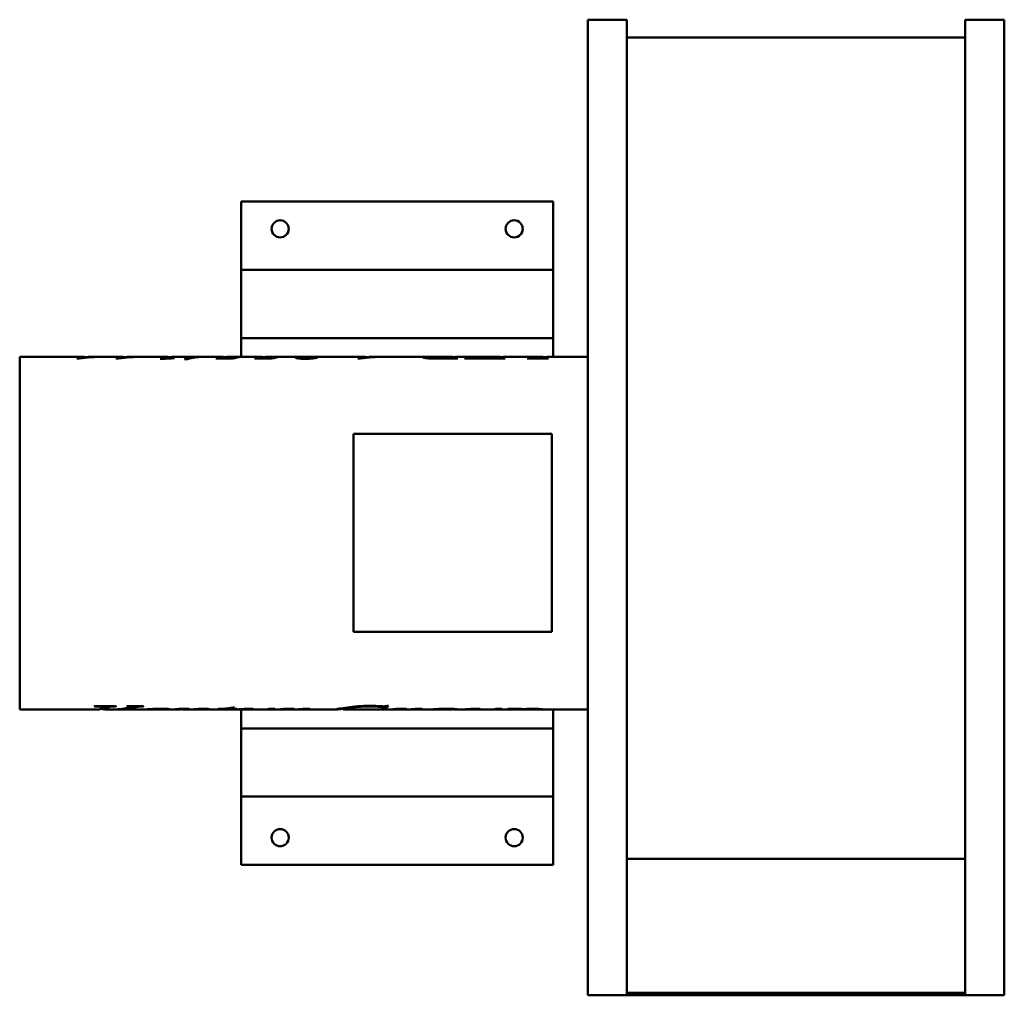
# Model space of a CAD drawing. Header units: millimetres. Extents: x 314 to 946, y 133 to 758.
import ezdxf

# ---------------------------------------------------------------- set-up
doc = ezdxf.new("R2010")
doc.units = ezdxf.units.MM
doc.header["$LTSCALE"] = 3
doc.layers.add('Widoczne (ISO)', color=7, linetype='Continuous', lineweight=50)

msp = doc.modelspace()

# ---------------------------------------------------------------- linework, layer by layer
at = {"layer": 'Widoczne (ISO)'}
for p, q in [((678.52, 758), (678.52, 133)), ((703.52, 758), (678.52, 758)), ((703.52, 758), (703.52, 133)), ((920.52, 133), (920.52, 758)), ((920.52, 758), (945.52, 758)), ((945.52, 758), (945.52, 133)), ((703.52, 746.5), (920.52, 746.5)), ((456.42, 641.5), (656.42, 641.5)), ((456.42, 641.5), (456.42, 597.73)), ((656.42, 641.5), (656.42, 597.73)), ((656.42, 597.73), (456.42, 597.73)), ((456.42, 554), (456.42, 597.73)), ((656.42, 597.73), (656.42, 554)), ((456.42, 554), (656.42, 554)), ((456.42, 542), (456.42, 554)), ((656.42, 554), (656.42, 542)), ((314.48, 542), (314.48, 316)), ((314.48, 542), (355.71, 542)), ((352.89, 540.86), (351.06, 540.86)), ((356.45, 541.34), (356.45, 541.58)), ((357.34, 541.8), (357.34, 541.86)), ((359.27, 542), (365.46, 542)), ((367.86, 542), (380.64, 542)), ((377.83, 540.86), (375.99, 540.86)), ((381.39, 541.34), (381.39, 541.58)), ((382.28, 541.8), (382.28, 541.86)), ((384.21, 542), (390.4, 542)), ((392.8, 542), (409.22, 542)), ((405.57, 540.76), (404.41, 540.76)), ((409.22, 541), (409.78, 541)), ((409.78, 540.93), (409.78, 541.36)), ((413, 542), (429.32, 542)), ((413.47, 541.07), (413.47, 541.19)), ((422.1, 540.62), (420.05, 540.62)), ((431.41, 542), (443.66, 542)), ((451.13, 540.86), (440.11, 540.86)), ((441.24, 541.36), (451.19, 541.36)), ((441.24, 540.86), (441.24, 541.36)), ((446.95, 541.86), (446.95, 541.88)), ((448.19, 542), (468.6, 542)), ((451.19, 540.88), (451.19, 541.36)), ((452.99, 541.38), (452.99, 541.72)), ((476.07, 540.86), (465.05, 540.86)), ((466.18, 541.36), (476.13, 541.36)), ((466.18, 540.86), (466.18, 541.36)), ((471.89, 541.86), (471.89, 541.88)), ((473.13, 542), (495.05, 542)), ((476.13, 540.88), (476.13, 541.36)), ((477.93, 541.38), (477.93, 541.72)), ((495.38, 540.81), (495.38, 541.58)), ((498.67, 541.91), (498.67, 541.97)), ((502.05, 542), (535.8, 542)), ((504.41, 541.29), (504.41, 541.49)), ((506.27, 541.99), (506.27, 541.99)), ((532.99, 540.86), (531.15, 540.86)), ((536.55, 541.34), (536.55, 541.58)), ((537.44, 541.8), (537.44, 541.86)), ((539.37, 542), (545.56, 542)), ((547.96, 542), (580.94, 542)), ((577.96, 540.98), (577.96, 541.63)), ((582.3, 541.97), (582.3, 542)), ((594.92, 540.86), (583.05, 540.86)), ((586.58, 540.86), (586.58, 541.11)), ((590.25, 540.99), (590.25, 541.99)), ((590.25, 541), (591.25, 541)), ((590.76, 541), (590.76, 542)), ((591.25, 540.86), (591.25, 541.23)), ((594.79, 542), (609.69, 542)), ((625.3, 540.86), (599.58, 540.86)), ((602.01, 541.74), (602.92, 541.74)), ((602.01, 540.86), (602.01, 541.74)), ((602.65, 540.86), (602.65, 541.54)), ((605.81, 540.86), (605.81, 541.12)), ((608.91, 541.84), (607.99, 541.84)), ((610.18, 541.09), (616.83, 541.09)), ((620.61, 541.99), (616.24, 541.99)), ((616.67, 542), (621.09, 542)), ((616.83, 540.86), (616.83, 541.09)), ((620.61, 540.99), (620.61, 541.99)), ((620.61, 541), (621.88, 541)), ((621.09, 541), (621.09, 542)), ((621.88, 540.86), (621.88, 541.23)), ((625.29, 542), (648.83, 542)), ((653.2, 540.86), (639.75, 540.86)), ((639.94, 540.86), (639.94, 540.98)), ((644.74, 540.86), (644.74, 541.22)), ((648.83, 541), (649.67, 541)), ((649.67, 540.86), (649.67, 541.23)), ((653.14, 542), (678.52, 542)), ((528.52, 365.76), (528.52, 492.76)), ((528.52, 492.76), (655.52, 492.76)), ((655.52, 492.76), (655.52, 365.76)), ((655.52, 365.76), (528.52, 365.76)), ((314.48, 316), (365.01, 316)), ((363.23, 318.1), (362.28, 318.1)), ((362.54, 318.28), (376.38, 318.28)), ((366.5, 317), (369.49, 317)), ((366.8, 318.28), (366.8, 317.61)), ((369.06, 317), (369.06, 316.08)), ((369.49, 316), (372.19, 316)), ((371.66, 318.28), (371.66, 317.74)), ((374.26, 316), (390.69, 316)), ((376.09, 318.28), (376.09, 318.1)), ((383.41, 318.28), (393.91, 318.28)), ((385.9, 318.28), (385.9, 317.76)), ((391.65, 318.28), (391.65, 318)), ((393.65, 318.28), (393.65, 318.1)), ((393.85, 316.12), (393.85, 316.1)), ((393.99, 316.13), (393.99, 316.03)), ((394.17, 316.14), (394.17, 316.01)), ((394.52, 316), (399.94, 316)), ((404.33, 316), (415.97, 316)), ((407.06, 316.53), (407.06, 316.24)), ((414.35, 316.4), (414.35, 316.32)), ((417.93, 316.46), (417.93, 316.24)), ((419.67, 316.49), (419.67, 316)), ((419.82, 316), (420.06, 316)), ((421.78, 316), (429.96, 316)), ((431.91, 316.54), (431.91, 316.21)), ((433.99, 316), (442.76, 316)), ((445.44, 316.35), (441.49, 316.35)), ((444.89, 316.22), (444.89, 316.18)), ((445.44, 316.58), (445.44, 316.35)), ((446.85, 316), (457.68, 316)), ((449.58, 317.05), (449.58, 316.35)), ((453.24, 316.35), (449.58, 316.35)), ((450.1, 317.15), (450.1, 316.49)), ((450.1, 316.49), (453.67, 316.49)), ((451.04, 317.36), (452.19, 317.36)), ((453.24, 316.49), (453.24, 316.35)), ((454.93, 316.2), (454.93, 316.11)), ((456.42, 304), (456.42, 316)), ((459.99, 316.51), (459.99, 316.25)), ((461.82, 316), (470.2, 316)), ((471.14, 316.01), (471.14, 316)), ((474.17, 316.49), (478.09, 316.49)), ((474.92, 316), (483.64, 316)), ((481.98, 316.42), (481.98, 316.34)), ((485.18, 316.46), (485.18, 316.32)), ((485.56, 316.47), (485.56, 316.27)), ((486.13, 316.48), (486.13, 316.13)), ((486.87, 316.49), (486.87, 316.01)), ((487.28, 316), (487.74, 316)), ((489.02, 316), (516.56, 316)), ((492.65, 316.21), (492.65, 316.11)), ((496.22, 316.46), (496.22, 316.18)), ((499.54, 316.52), (499.54, 316.15)), ((521.53, 317), (521.7, 317)), ((521.7, 317), (521.7, 316)), ((521.72, 316), (540.91, 316)), ((537.05, 316.08), (536.34, 316.08)), ((536.63, 316.13), (551.15, 316.13)), ((540.57, 316.13), (540.57, 316.06)), ((541.23, 316.13), (541.23, 316.02)), ((545.54, 316), (555.61, 316)), ((548.26, 316.69), (547.32, 316.69)), ((547.55, 318.03), (547.55, 317.04)), ((548.26, 317.69), (547.55, 317.69)), ((548.26, 317.69), (548.26, 316.69)), ((549.92, 318.44), (550.87, 318.44)), ((550.89, 316.13), (550.89, 316.08)), ((553.95, 316.42), (553.95, 316.34)), ((557.16, 316.46), (557.16, 316.32)), ((557.53, 316.47), (557.53, 316.27)), ((558.1, 316.48), (558.1, 316.13)), ((558.84, 316.49), (558.84, 316.01)), ((559.26, 316), (559.72, 316)), ((560.99, 316), (574, 316)), ((564.62, 316.21), (564.62, 316.11)), ((568.19, 316.46), (568.19, 316.18)), ((571.51, 316.52), (571.51, 316.15)), ((578.53, 316), (591.21, 316)), ((591.81, 316.47), (591.81, 316.1)), ((595.73, 316), (603.15, 316)), ((600.39, 316.2), (600.39, 316.11)), ((605.45, 316.51), (605.45, 316.25)), ((607.28, 316), (615.66, 316)), ((616.6, 316.01), (616.6, 316)), ((619.64, 316.49), (623.55, 316.49)), ((620.38, 316), (629.05, 316)), ((627.33, 316.42), (627.33, 316.34)), ((631.05, 316.47), (631.05, 316.25)), ((633.04, 316), (644.58, 316)), ((634.42, 316.52), (634.42, 316.12)), ((645.26, 316.53), (645.26, 316.09)), ((648.76, 316), (678.52, 316)), ((656.42, 316), (656.42, 304)), ((456.42, 304), (656.42, 304)), ((456.42, 260.27), (456.42, 304)), ((656.42, 304), (656.42, 260.27)), ((656.42, 260.27), (456.42, 260.27)), ((456.42, 260.27), (456.42, 216.5)), ((656.42, 260.27), (656.42, 216.5)), ((456.42, 216.5), (656.42, 216.5)), ((920.52, 220.5), (703.52, 220.5)), ((703.52, 133), (678.52, 133)), ((703.52, 134.5), (920.52, 134.5)), ((703.52, 133), (920.52, 133)), ((920.52, 133), (945.52, 133))]:
    msp.add_line(p, q, dxfattribs=at)
for centre in [(481.42, 624), (631.42, 624), (481.42, 234), (631.42, 234)]:
    msp.add_circle(centre, 5.5, dxfattribs=at)
for points in [[(351.06, 540.86), (353.15, 541.88), (355.24, 542.22), (357.34, 541.86)], [(367.86, 542), (362.87, 542), (357.88, 541.62), (352.89, 540.86)], [(356.45, 541.58), (359.85, 541.9), (363.25, 542.03), (366.65, 541.99)], [(359.27, 542), (358.33, 542), (357.39, 541.86), (356.45, 541.58)], [(375.99, 540.86), (378.09, 541.88), (380.18, 542.22), (382.28, 541.86)], [(392.8, 542), (387.81, 542), (382.82, 541.62), (377.83, 540.86)], [(381.39, 541.58), (384.79, 541.9), (388.19, 542.03), (391.59, 541.99)], [(384.21, 542), (383.27, 542), (382.33, 541.86), (381.39, 541.58)], [(404.41, 540.76), (406.64, 541.91), (408.88, 542.26), (411.11, 541.81)], [(413.79, 541.08), (411.05, 540.98), (408.31, 540.87), (405.57, 540.76)], [(407.48, 540.84), (408.06, 540.95), (408.64, 541), (409.22, 541)], [(409.83, 541.46), (409.79, 541.43), (409.78, 541.39), (409.78, 541.36)], [(410.4, 541.64), (410.05, 541.54), (409.87, 541.47), (409.83, 541.46)], [(413, 542), (412.13, 542), (411.26, 541.88), (410.4, 541.64)], [(411.5, 541.15), (411.91, 541.15), (412.57, 541.16), (413.47, 541.19)], [(413.47, 541.19), (413.58, 541.15), (413.69, 541.12), (413.79, 541.08)], [(420.05, 540.62), (423.49, 541.64), (426.93, 542.09), (430.36, 541.98)], [(431.41, 542), (428.31, 542), (425.2, 541.54), (422.1, 540.62)], [(440.11, 540.86), (440.48, 541.05), (440.86, 541.22), (441.24, 541.36)], [(446.85, 541.86), (445.15, 541.93), (444.08, 542), (443.66, 542)], [(452.99, 541.72), (450.35, 541.75), (448.3, 541.8), (446.85, 541.86)], [(456.36, 541.92), (454.62, 541.77), (452.88, 541.42), (451.13, 540.86)], [(451.19, 541.36), (451.79, 541.5), (452.39, 541.62), (452.99, 541.72)], [(465.05, 540.86), (465.42, 541.05), (465.8, 541.22), (466.18, 541.36)], [(471.79, 541.86), (470.08, 541.93), (469.02, 542), (468.6, 542)], [(477.93, 541.72), (475.29, 541.75), (473.24, 541.8), (471.79, 541.86)], [(481.3, 541.92), (479.56, 541.77), (477.82, 541.42), (476.07, 540.86)], [(476.13, 541.36), (476.73, 541.5), (477.33, 541.62), (477.93, 541.72)], [(494.19, 540.88), (494.54, 540.9), (494.94, 540.91), (495.38, 540.92)], [(498.67, 541.97), (497.11, 541.98), (495.91, 542), (495.05, 542)], [(497.48, 541.88), (496.08, 541.82), (495.38, 541.73), (495.38, 541.58)], [(506.27, 541.99), (502.33, 541.98), (499.4, 541.96), (497.48, 541.88)], [(499.56, 541.12), (501.37, 541.12), (502.99, 541.27), (504.41, 541.49)], [(504.41, 541.49), (504.7, 541.48), (505, 541.47), (505.3, 541.46)], [(531.15, 540.86), (533.25, 541.88), (535.34, 542.22), (537.44, 541.86)], [(547.96, 542), (542.97, 542), (537.98, 541.62), (532.99, 540.86)], [(536.55, 541.58), (539.95, 541.9), (543.35, 542.03), (546.75, 541.99)], [(539.37, 542), (538.43, 542), (537.49, 541.86), (536.55, 541.58)], [(577.83, 540.98), (577.87, 540.98), (577.91, 540.98), (577.96, 540.98)], [(582.3, 542), (581.82, 542), (581.37, 542), (580.94, 542)], [(584.32, 541.08), (584.91, 541.08), (585.67, 541.09), (586.58, 541.11)], [(586.58, 541.11), (587.81, 541.64), (589.03, 541.94), (590.25, 541.99)], [(590.25, 541.99), (589.19, 541.99), (588.43, 541.99), (587.96, 541.99)], [(588.8, 542), (589.33, 542), (589.99, 542), (590.76, 542)], [(589.04, 540.86), (589.44, 540.93), (589.85, 540.97), (590.25, 540.99)], [(590.76, 542), (591.42, 541.99), (592.07, 541.92), (592.72, 541.77)], [(592, 541.59), (591.5, 541.44), (591.25, 541.31), (591.25, 541.23)], [(594.79, 542), (593.86, 542), (592.93, 541.86), (592, 541.59)], [(594.48, 540.99), (594.75, 540.99), (595.01, 540.98), (595.24, 540.98)], [(595.24, 540.98), (595.13, 540.94), (595.02, 540.9), (594.92, 540.86)], [(599.58, 540.86), (600.39, 541.25), (601.2, 541.55), (602.01, 541.74)], [(602.92, 541.74), (602.74, 541.67), (602.65, 541.6), (602.65, 541.54)], [(605.81, 541.12), (606.47, 541.1), (607.93, 541.09), (610.18, 541.09)], [(607.99, 541.84), (608.87, 542.01), (609.75, 542.04), (610.63, 541.95)], [(616.83, 541.09), (618.09, 541.64), (619.35, 541.95), (620.61, 541.99)], [(619.33, 540.86), (619.76, 540.93), (620.18, 540.98), (620.61, 540.99)], [(621.09, 542), (621.77, 541.99), (622.45, 541.9), (623.13, 541.75)], [(622.58, 541.61), (622.11, 541.47), (621.88, 541.34), (621.88, 541.23)], [(625.29, 542), (624.38, 542), (623.48, 541.87), (622.58, 541.61)], [(625.6, 540.98), (625.5, 540.94), (625.4, 540.9), (625.3, 540.86)], [(639.75, 540.86), (639.81, 540.9), (639.88, 540.94), (639.94, 540.98)], [(644.74, 541.22), (645.04, 541.27), (645.53, 541.44), (646.19, 541.62)], [(646.19, 541.62), (647.79, 542.08), (649.39, 542.12), (650.98, 541.75)], [(647.21, 540.86), (647.75, 540.95), (648.29, 541), (648.83, 541)], [(650.4, 541.6), (649.92, 541.46), (649.67, 541.32), (649.67, 541.23)], [(653.14, 542), (652.23, 542), (651.31, 541.87), (650.4, 541.6)], [(652.85, 540.99), (653.12, 540.99), (653.34, 540.98), (653.5, 540.98)], [(653.5, 540.98), (653.4, 540.94), (653.3, 540.9), (653.2, 540.86)], [(362.28, 318.1), (362.37, 318.16), (362.45, 318.22), (362.54, 318.28)], [(365.01, 316), (365.54, 316), (366.07, 316.38), (366.6, 317.14)], [(369.06, 316.22), (368.08, 316.3), (367.09, 316.41), (366.11, 316.54)], [(366.6, 317.14), (366.73, 317.35), (366.8, 317.52), (366.8, 317.61)], [(371.15, 317.22), (370.45, 316.2), (369.76, 315.82), (369.06, 316.08)], [(371.15, 318.21), (370.59, 317.4), (370.04, 317), (369.49, 317)], [(371.2, 318.28), (371.18, 318.26), (371.16, 318.23), (371.15, 318.21)], [(371.66, 317.74), (371.49, 317.67), (371.32, 317.48), (371.15, 317.22)], [(372.19, 316), (375.71, 316), (379.22, 316.3), (382.73, 316.91)], [(384.36, 316.83), (380.65, 316.22), (376.93, 315.95), (373.22, 316.01)], [(376.38, 318.28), (376.28, 318.22), (376.19, 318.16), (376.09, 318.1)], [(382.73, 316.91), (384.22, 317.17), (385.15, 317.39), (385.53, 317.52)], [(383.1, 318.1), (383.2, 318.16), (383.31, 318.22), (383.41, 318.28)], [(385.53, 317.52), (385.78, 317.61), (385.9, 317.69), (385.9, 317.76)], [(386.92, 318.28), (386.61, 318.22), (386.27, 318.16), (385.9, 318.09)], [(393.65, 318.1), (392.81, 318.08), (392.15, 318.05), (391.65, 318)], [(393.91, 318.28), (393.82, 318.22), (393.74, 318.16), (393.65, 318.1)], [(393.99, 316.03), (393.9, 316.05), (393.85, 316.07), (393.85, 316.1)], [(394.17, 316.03), (394.11, 316.03), (394.05, 316.03), (393.99, 316.03)], [(399.94, 316), (400.15, 316), (400.35, 316), (400.54, 316)], [(402.26, 316), (402.17, 316), (402.07, 316), (401.98, 316)], [(408.98, 316.05), (407.45, 316), (405.21, 316), (402.26, 316)], [(410.72, 316.24), (410.72, 316.15), (410.14, 316.08), (408.98, 316.05)], [(414.13, 316.4), (417.09, 316.44), (420.05, 316.49), (423.02, 316.55)], [(414.35, 316.32), (414.28, 316.35), (414.2, 316.37), (414.13, 316.4)], [(415.3, 316.34), (414.98, 316.33), (414.67, 316.33), (414.35, 316.32)], [(416.36, 316.34), (416.17, 316.34), (415.81, 316.34), (415.3, 316.34)], [(415.97, 316), (416.34, 316), (416.72, 316.02), (417.1, 316.07)], [(417.1, 316.07), (417.65, 316.14), (417.93, 316.22), (417.93, 316.24)], [(419.67, 316.05), (418.99, 316.08), (418.4, 316.14), (417.89, 316.22)], [(423.02, 316.55), (421.9, 316.16), (420.79, 315.98), (419.67, 316)], [(430.65, 316.29), (430.14, 316.29), (429.51, 316.27), (428.77, 316.25)], [(429.96, 316), (430.39, 316), (430.82, 316.02), (431.25, 316.07)], [(431.25, 316.07), (431.69, 316.11), (431.91, 316.17), (431.91, 316.21)], [(435.2, 316.06), (434.09, 315.95), (432.98, 315.99), (431.88, 316.18)], [(436.03, 316.26), (436.03, 316.19), (435.75, 316.11), (435.2, 316.06)], [(441.49, 316.35), (441.58, 316.37), (441.66, 316.4), (441.75, 316.43)], [(442.76, 316), (443.65, 316), (444.54, 316.12), (445.44, 316.35)], [(444.89, 316.18), (444.85, 316.18), (444.82, 316.19), (444.78, 316.2)], [(449.58, 316.35), (448.02, 315.95), (446.46, 315.89), (444.89, 316.18)], [(452.19, 317.36), (451.49, 317), (450.79, 316.71), (450.1, 316.49)], [(453.67, 316.49), (453.53, 316.44), (453.39, 316.39), (453.24, 316.35)], [(454.13, 316.14), (455.54, 316.24), (457.03, 316.36), (458.59, 316.44)], [(454.93, 316.11), (454.66, 316.12), (454.4, 316.13), (454.13, 316.14)], [(457.68, 316), (458.13, 316), (458.57, 316.02), (459.02, 316.07)], [(458.59, 316.44), (459.79, 316.51), (460.9, 316.55), (461.91, 316.55)], [(459.02, 316.07), (459.67, 316.14), (459.99, 316.22), (459.99, 316.25)], [(460.22, 316.1), (460.03, 316.12), (459.86, 316.14), (459.71, 316.17)], [(463.05, 316.06), (462.11, 315.97), (461.16, 315.98), (460.22, 316.1)], [(464.25, 316.32), (464.25, 316.25), (463.85, 316.13), (463.05, 316.06)], [(471.14, 316), (471.01, 316), (470.88, 316), (470.74, 316)], [(473.37, 316.12), (473.22, 316.14), (473.09, 316.16), (472.97, 316.18)], [(478.09, 316.49), (476.52, 316), (474.95, 315.88), (473.37, 316.12)], [(473.57, 316.31), (473.77, 316.36), (473.97, 316.42), (474.17, 316.49)], [(481.64, 316.41), (484.58, 316.46), (487.53, 316.5), (490.47, 316.55)], [(481.98, 316.34), (481.87, 316.36), (481.75, 316.39), (481.64, 316.41)], [(483.87, 316.36), (483.52, 316.36), (482.9, 316.35), (481.98, 316.34)], [(483.64, 316), (484, 316), (484.36, 316.02), (484.73, 316.06)], [(485.18, 316.32), (484.84, 316.34), (484.4, 316.36), (483.87, 316.36)], [(484.73, 316.06), (485.28, 316.13), (485.56, 316.21), (485.56, 316.27)], [(485.56, 316.27), (485.56, 316.29), (485.43, 316.31), (485.18, 316.32)], [(486.13, 316.13), (485.89, 316.16), (485.68, 316.2), (485.51, 316.22)], [(486.87, 316.06), (486.6, 316.08), (486.35, 316.1), (486.13, 316.13)], [(490.47, 316.55), (489.27, 316.13), (488.07, 315.96), (486.87, 316.01)], [(487.74, 316), (490.45, 316), (492.91, 316.23), (495.13, 316.39)], [(492.65, 316.11), (491.33, 316.04), (489.9, 315.98), (488.37, 316)], [(494.68, 316.21), (494.22, 316.2), (493.54, 316.16), (492.65, 316.11)], [(495.51, 316.23), (495.2, 316.23), (494.92, 316.22), (494.68, 316.21)], [(495.13, 316.39), (496.55, 316.48), (497.69, 316.55), (498.57, 316.55)], [(495.99, 316.21), (495.86, 316.22), (495.7, 316.23), (495.51, 316.23)], [(496.22, 316.18), (496.18, 316.19), (496.11, 316.21), (495.99, 316.21)], [(499.54, 316.15), (499.14, 316.11), (498.55, 316.1), (497.77, 316.1)], [(500.42, 316.37), (500.42, 316.28), (500.13, 316.21), (499.54, 316.15)], [(521.79, 317.04), (521.73, 317.02), (521.7, 317.01), (521.7, 317)], [(525.79, 316.9), (523.06, 316.4), (521.7, 316.05), (521.7, 316)], [(521.7, 316), (521.7, 316), (521.71, 316), (521.72, 316)], [(539.06, 318.1), (533.64, 318.1), (529.22, 317.53), (525.79, 316.9)], [(529.36, 318), (532.45, 318.28), (535.68, 318.44), (539.06, 318.44)], [(536.34, 316.08), (536.43, 316.1), (536.53, 316.11), (536.63, 316.13)], [(540.57, 316.06), (539.85, 316.07), (538.67, 316.08), (537.05, 316.08)], [(539.06, 318.44), (541.55, 318.44), (543.82, 318.36), (545.86, 318.19)], [(541.23, 316.02), (541.23, 316.03), (541.01, 316.05), (540.57, 316.06)], [(540.91, 316), (541.12, 316), (541.23, 316.01), (541.23, 316.02)], [(545.03, 316.01), (544.68, 316.03), (544.33, 316.07), (543.97, 316.13)], [(546.43, 316.02), (546.15, 316.02), (545.68, 315.98), (545.03, 316.01)], [(545.86, 318.19), (546.68, 318.13), (547.28, 318.1), (547.66, 318.1)], [(547.32, 316.69), (547.47, 316.84), (547.55, 316.96), (547.55, 317.04)], [(547.55, 318.03), (547.55, 318.06), (547.54, 318.08), (547.53, 318.1)], [(550.87, 318.44), (550, 317.68), (549.13, 317.1), (548.26, 316.69)], [(549.33, 318.27), (548.97, 318.05), (548.62, 317.85), (548.26, 317.69)], [(551.15, 316.13), (551.07, 316.11), (550.98, 316.1), (550.89, 316.08)], [(553.61, 316.41), (556.56, 316.46), (559.5, 316.5), (562.45, 316.55)], [(553.95, 316.34), (553.84, 316.36), (553.73, 316.39), (553.61, 316.41)], [(555.84, 316.36), (555.5, 316.36), (554.87, 316.35), (553.95, 316.34)], [(555.61, 316), (555.97, 316), (556.34, 316.02), (556.7, 316.06)], [(557.16, 316.32), (556.81, 316.34), (556.37, 316.36), (555.84, 316.36)], [(556.7, 316.06), (557.25, 316.13), (557.53, 316.21), (557.53, 316.27)], [(557.53, 316.27), (557.53, 316.29), (557.4, 316.31), (557.16, 316.32)], [(558.1, 316.13), (557.86, 316.16), (557.66, 316.2), (557.49, 316.22)], [(558.84, 316.06), (558.58, 316.08), (558.33, 316.1), (558.1, 316.13)], [(562.45, 316.55), (561.25, 316.13), (560.04, 315.96), (558.84, 316.01)], [(559.72, 316), (562.42, 316), (564.89, 316.23), (567.11, 316.39)], [(564.62, 316.11), (563.3, 316.04), (561.88, 315.98), (560.34, 316)], [(566.65, 316.21), (566.19, 316.2), (565.52, 316.16), (564.62, 316.11)], [(567.48, 316.23), (567.17, 316.23), (566.9, 316.22), (566.65, 316.21)], [(567.11, 316.39), (568.52, 316.48), (569.66, 316.55), (570.54, 316.55)], [(567.97, 316.21), (567.83, 316.22), (567.67, 316.23), (567.48, 316.23)], [(568.19, 316.18), (568.16, 316.19), (568.08, 316.21), (567.97, 316.21)], [(571.51, 316.15), (571.11, 316.11), (570.52, 316.1), (569.74, 316.1)], [(572.4, 316.37), (572.4, 316.28), (572.1, 316.21), (571.51, 316.15)], [(591.21, 316), (591.61, 316), (591.81, 316.03), (591.81, 316.1)], [(599.59, 316.14), (601, 316.24), (602.49, 316.36), (604.05, 316.44)], [(600.39, 316.11), (600.12, 316.12), (599.86, 316.13), (599.59, 316.14)], [(603.15, 316), (603.59, 316), (604.04, 316.02), (604.48, 316.07)], [(604.05, 316.44), (605.25, 316.51), (606.36, 316.55), (607.37, 316.55)], [(604.48, 316.07), (605.13, 316.14), (605.45, 316.22), (605.45, 316.25)], [(605.68, 316.1), (605.49, 316.12), (605.32, 316.14), (605.17, 316.17)], [(608.51, 316.06), (607.57, 315.97), (606.63, 315.98), (605.68, 316.1)], [(609.71, 316.32), (609.71, 316.25), (609.31, 316.13), (608.51, 316.06)], [(616.6, 316), (616.47, 316), (616.34, 316), (616.21, 316)], [(618.84, 316.12), (618.69, 316.14), (618.55, 316.16), (618.43, 316.18)], [(623.55, 316.49), (621.98, 316), (620.41, 315.88), (618.84, 316.12)], [(619.04, 316.31), (619.24, 316.36), (619.44, 316.42), (619.64, 316.49)], [(627.33, 316.42), (630.26, 316.46), (633.2, 316.5), (636.14, 316.55)], [(629.42, 316.36), (628.92, 316.36), (628.22, 316.35), (627.33, 316.34)], [(629.05, 316), (629.51, 316), (629.98, 316.03), (630.44, 316.1)], [(630.44, 316.1), (630.85, 316.17), (631.05, 316.23), (631.05, 316.25)], [(632.42, 316.01), (631.93, 316.04), (631.45, 316.11), (630.96, 316.21)], [(636.14, 316.55), (635.56, 316.35), (634.99, 316.21), (634.42, 316.12)], [(644.58, 316), (645.03, 316), (645.26, 316.03), (645.26, 316.09)], [(649.49, 316.09), (649.49, 315.95), (648.08, 315.97), (645.26, 316.19)]]:
    msp.add_open_spline(points, degree=3, dxfattribs=at)
for points, knots in [([(409.78, 541.36), (409.78, 541.3), (409.93, 541.25), (410.23, 541.21), (410.54, 541.17), (410.96, 541.15), (411.5, 541.15)], [0, 0, 0, 0, 1, 1, 1, 2, 2, 2, 2]), ([(446.95, 541.88), (446.95, 541.97), (447.36, 542), (448.18, 542), (449, 542), (450.04, 541.98), (451.31, 541.96), (452.58, 541.94), (454.26, 541.93), (456.36, 541.92)], [0, 0, 0, 0, 1, 1, 1, 2, 2, 2, 3, 3, 3, 3]), ([(471.89, 541.88), (471.89, 541.97), (472.3, 542), (473.12, 542), (473.94, 542), (474.98, 541.98), (476.25, 541.96), (477.51, 541.94), (479.2, 541.93), (481.3, 541.92)], [0, 0, 0, 0, 1, 1, 1, 2, 2, 2, 3, 3, 3, 3]), ([(491.25, 541.49), (491.25, 541.63), (491.81, 541.74), (492.92, 541.82), (494.04, 541.9), (495.95, 541.94), (498.67, 541.97)], [0, 0, 0, 0, 1, 1, 1, 2, 2, 2, 2]), ([(497.69, 540.76), (495.77, 540.76), (494.22, 540.85), (493.03, 541), (491.84, 541.15), (491.25, 541.33), (491.25, 541.49)], [0, 0, 0, 0, 1, 1, 1, 2, 2, 2, 2]), ([(495.38, 541.58), (495.38, 541.47), (495.79, 541.36), (496.6, 541.27), (497.42, 541.17), (498.4, 541.12), (499.56, 541.12)], [0, 0, 0, 0, 1, 1, 1, 2, 2, 2, 2]), ([(505.3, 541.46), (504.45, 541.28), (503.37, 541.1), (502.05, 540.97), (500.73, 540.84), (499.28, 540.76), (497.69, 540.76)], [0, 0, 0, 0, 1, 1, 1, 2, 2, 2, 2]), ([(498.67, 541.96), (498.67, 541.96), (498.68, 541.96), (498.69, 541.96), (499.34, 541.99), (500.35, 542), (501.74, 542), (503.12, 542), (504.63, 542), (506.27, 541.99)], [0.986013, 0.986013, 0.986013, 0.986013, 1, 1, 1, 2, 2, 2, 3, 3, 3, 3]), ([(573.05, 541.64), (573.05, 541.79), (573.77, 541.88), (575.22, 541.93), (576.67, 541.99), (579.03, 542), (582.3, 542)], [0, 0, 0, 0, 1, 1, 1, 2, 2, 2, 2]), ([(583.05, 540.86), (581.06, 540.86), (579.28, 540.9), (577.71, 540.99), (576.15, 541.07), (574.98, 541.18), (574.21, 541.3), (573.44, 541.42), (573.05, 541.54), (573.05, 541.64)], [0, 0, 0, 0, 1, 1, 1, 2, 2, 2, 3, 3, 3, 3]), ([(587.96, 541.99), (584.58, 541.99), (582.07, 541.99), (580.42, 541.94), (578.78, 541.89), (577.96, 541.81), (577.96, 541.63)], [0, 0, 0, 0, 1, 1, 1, 2, 2, 2, 2]), ([(577.96, 541.63), (577.96, 541.5), (578.46, 541.36), (579.48, 541.25), (580.5, 541.14), (582.11, 541.08), (584.32, 541.08)], [0, 0, 0, 0, 1, 1, 1, 2, 2, 2, 2]), ([(582.3, 541.97), (582.45, 541.98), (582.6, 541.98), (582.77, 541.98), (584.02, 542), (586.03, 542), (588.8, 542)], [0.865607, 0.865607, 0.865607, 0.865607, 1, 1, 1, 2, 2, 2, 2]), ([(591.25, 541.23), (591.25, 541.16), (591.47, 541.1), (591.92, 541.05), (592.37, 541.01), (593.23, 540.99), (594.48, 540.99)], [0, 0, 0, 0, 1, 1, 1, 2, 2, 2, 2]), ([(602.65, 541.54), (602.65, 541.44), (602.95, 541.35), (603.54, 541.28), (604.14, 541.21), (604.89, 541.15), (605.81, 541.12)], [0, 0, 0, 0, 1, 1, 1, 2, 2, 2, 2]), ([(616.24, 541.99), (614.3, 541.99), (612.85, 541.99), (611.89, 541.98), (610.93, 541.97), (609.93, 541.95), (608.91, 541.84)], [0, 0, 0, 0, 1, 1, 1, 2, 2, 2, 2]), ([(612.56, 541.99), (612.68, 541.99), (612.83, 541.99), (612.99, 541.99), (613.65, 542), (614.88, 542), (616.67, 542)], [0.745714, 0.745714, 0.745714, 0.745714, 1, 1, 1, 2, 2, 2, 2]), ([(621.88, 541.23), (621.88, 541.18), (621.98, 541.14), (622.19, 541.1), (622.39, 541.06), (622.7, 541.03), (623.12, 541.01), (623.53, 540.99), (624.36, 540.98), (625.6, 540.98)], [0, 0, 0, 0, 1, 1, 1, 2, 2, 2, 3, 3, 3, 3]), ([(639.94, 540.98), (641.45, 540.98), (642.52, 541), (643.16, 541.04), (643.8, 541.08), (644.33, 541.14), (644.74, 541.22)], [0, 0, 0, 0, 1, 1, 1, 2, 2, 2, 2]), ([(649.67, 541.23), (649.67, 541.16), (649.89, 541.1), (650.33, 541.05), (650.77, 541.01), (651.61, 540.99), (652.85, 540.99)], [0, 0, 0, 0, 1, 1, 1, 2, 2, 2, 2]), ([(366.8, 317.61), (366.8, 317.74), (366.52, 317.86), (365.94, 317.95), (365.37, 318.05), (364.47, 318.1), (363.23, 318.1)], [0, 0, 0, 0, 1, 1, 1, 2, 2, 2, 2]), ([(376.09, 318.1), (374.59, 318.09), (373.56, 318.06), (373.01, 318.01), (372.45, 317.95), (372.01, 317.86), (371.66, 317.74)], [0, 0, 0, 0, 1, 1, 1, 2, 2, 2, 2]), ([(385.9, 317.76), (385.9, 317.84), (385.71, 317.91), (385.32, 317.98), (384.93, 318.04), (384.19, 318.08), (383.1, 318.1)], [0, 0, 0, 0, 1, 1, 1, 2, 2, 2, 2]), ([(391.65, 318), (390.7, 317.92), (389.75, 317.79), (388.82, 317.64), (387.88, 317.49), (386.4, 317.17), (384.36, 316.83)], [0, 0, 0, 0, 1, 1, 1, 2, 2, 2, 2]), ([(390.69, 316), (391.04, 316), (391.47, 316.01), (391.99, 316.03), (393.58, 316.09), (395.56, 316.23), (397.96, 316.35), (400.35, 316.47), (402.81, 316.55), (405.35, 316.55)], [0.670473, 0.670473, 0.670473, 0.670473, 1, 1, 1, 2, 2, 2, 3, 3, 3, 3]), ([(404.37, 316.43), (402.56, 316.43), (400.65, 316.33), (398.63, 316.22), (396.61, 316.1), (395.12, 315.97), (394.17, 316.01)], [0, 0, 0, 0, 1, 1, 1, 2, 2, 2, 2]), ([(400.54, 316), (402.72, 316), (404.35, 316.02), (405.43, 316.06), (406.52, 316.1), (407.06, 316.16), (407.06, 316.24)], [0, 0, 0, 0, 1, 1, 1, 2, 2, 2, 2]), ([(407.06, 316.24), (407.06, 316.29), (406.83, 316.33), (406.36, 316.37), (405.89, 316.41), (405.23, 316.43), (404.37, 316.43)], [0, 0, 0, 0, 1, 1, 1, 2, 2, 2, 2]), ([(405.35, 316.55), (407.18, 316.55), (408.53, 316.51), (409.41, 316.44), (410.28, 316.38), (410.72, 316.31), (410.72, 316.24)], [0, 0, 0, 0, 1, 1, 1, 2, 2, 2, 2]), ([(417.93, 316.24), (417.93, 316.27), (417.78, 316.29), (417.47, 316.31), (417.17, 316.33), (416.79, 316.34), (416.36, 316.34)], [0, 0, 0, 0, 1, 1, 1, 2, 2, 2, 2]), ([(420.06, 316), (423.3, 316), (425.8, 316.23), (427.56, 316.35), (429.4, 316.46), (431.16, 316.55), (432.85, 316.55)], [0.037632, 0.037632, 0.037632, 0.037632, 1, 1, 1, 2, 2, 2, 2]), ([(428.77, 316.25), (427.39, 316.2), (425.96, 316.12), (424.48, 316.06), (423.36, 316.02), (422.19, 315.99), (420.97, 316.01)], [0, 0, 0, 0, 1, 1, 1, 1.753854, 1.753854, 1.753854, 1.753854]), ([(431.91, 316.21), (431.91, 316.23), (431.79, 316.25), (431.54, 316.27), (431.29, 316.28), (431, 316.29), (430.65, 316.29)], [0, 0, 0, 0, 1, 1, 1, 2, 2, 2, 2]), ([(432.85, 316.55), (433.77, 316.55), (434.53, 316.51), (435.13, 316.46), (435.73, 316.4), (436.03, 316.33), (436.03, 316.26)], [0, 0, 0, 0, 1, 1, 1, 2, 2, 2, 2]), ([(441.75, 316.43), (443.65, 316.48), (445.27, 316.55), (446.58, 316.66), (447.9, 316.77), (449.38, 316.97), (451.04, 317.36)], [0, 0, 0, 0, 1, 1, 1, 2, 2, 2, 2]), ([(459.16, 316.3), (458.72, 316.3), (458.29, 316.29), (457.86, 316.28), (457.43, 316.26), (456.46, 316.19), (454.93, 316.11)], [0, 0, 0, 0, 1, 1, 1, 2, 2, 2, 2]), ([(459.99, 316.25), (459.99, 316.26), (459.91, 316.28), (459.73, 316.29), (459.56, 316.3), (459.37, 316.3), (459.16, 316.3)], [0, 0, 0, 0, 1, 1, 1, 2, 2, 2, 2]), ([(461.91, 316.55), (462.59, 316.55), (463.16, 316.52), (463.59, 316.48), (464.03, 316.43), (464.25, 316.38), (464.25, 316.32)], [0, 0, 0, 0, 1, 1, 1, 2, 2, 2, 2]), ([(470.2, 316), (470.24, 316), (470.28, 316), (470.31, 316), (471.34, 316), (472.43, 316.03), (473.57, 316.31)], [2.963983, 2.963983, 2.963983, 2.963983, 3, 3, 3, 4, 4, 4, 4]), ([(497.77, 316.1), (497.36, 316.1), (497.03, 316.1), (496.75, 316.12), (496.47, 316.13), (496.3, 316.15), (496.22, 316.18)], [0, 0, 0, 0, 1, 1, 1, 2, 2, 2, 2]), ([(498.57, 316.55), (499.14, 316.55), (499.59, 316.53), (499.92, 316.5), (500.26, 316.47), (500.42, 316.42), (500.42, 316.37)], [0, 0, 0, 0, 1, 1, 1, 2, 2, 2, 2]), ([(516.49, 316.01), (516.49, 316.04), (517.13, 316.2), (518.4, 316.44), (519.66, 316.68), (521.25, 316.97), (523.16, 317.25), (525.06, 317.54), (527.13, 317.8), (529.36, 318)], [0, 0, 0, 0, 1, 1, 1, 2, 2, 2, 3, 3, 3, 3]), ([(521.7, 316.44), (520.16, 316.33), (518.98, 316.22), (518.14, 316.13), (517.04, 316.02), (516.49, 315.98), (516.49, 316.01)], [1.235245, 1.235245, 1.235245, 1.235245, 2, 2, 2, 3, 3, 3, 3]), ([(547.55, 317.04), (547.55, 317.27), (546.8, 317.51), (545.29, 317.74), (543.78, 317.97), (541.71, 318.1), (539.06, 318.1)], [0, 0, 0, 0, 1, 1, 1, 2, 2, 2, 2]), ([(550.89, 316.08), (549.56, 316.08), (548.59, 316.08), (547.99, 316.07), (547.39, 316.06), (546.87, 316.04), (546.43, 316.02)], [0, 0, 0, 0, 1, 1, 1, 2, 2, 2, 2]), ([(547.66, 318.1), (548.08, 318.1), (548.44, 318.12), (548.75, 318.15), (549.05, 318.19), (549.45, 318.29), (549.92, 318.44)], [0, 0, 0, 0, 1, 1, 1, 2, 2, 2, 2]), ([(569.74, 316.1), (569.34, 316.1), (569, 316.1), (568.72, 316.12), (568.45, 316.13), (568.27, 316.15), (568.19, 316.18)], [0, 0, 0, 0, 1, 1, 1, 2, 2, 2, 2]), ([(570.54, 316.55), (571.11, 316.55), (571.56, 316.53), (571.9, 316.5), (572.23, 316.47), (572.4, 316.42), (572.4, 316.37)], [0, 0, 0, 0, 1, 1, 1, 2, 2, 2, 2]), ([(574, 316), (574.34, 316), (574.78, 316.01), (575.33, 316.04), (576.79, 316.1), (578.73, 316.23), (581.16, 316.35), (583.59, 316.47), (585.94, 316.55), (588.21, 316.55)], [0.625205, 0.625205, 0.625205, 0.625205, 1, 1, 1, 2, 2, 2, 3, 3, 3, 3]), ([(587.58, 316.42), (585.05, 316.42), (582.71, 316.22), (580.58, 316.08), (578.58, 315.95), (577.52, 315.98), (577.39, 316.15)], [0, 0, 0, 0, 1, 1, 1, 1.934074, 1.934074, 1.934074, 1.934074]), ([(591.81, 316.1), (591.81, 316.17), (591.42, 316.26), (590.64, 316.32), (589.86, 316.38), (588.84, 316.42), (587.58, 316.42)], [0, 0, 0, 0, 1, 1, 1, 2, 2, 2, 2]), ([(588.21, 316.55), (590.5, 316.55), (592.38, 316.46), (593.84, 316.35), (595.31, 316.23), (596.05, 316.11), (596.05, 316.04)], [0, 0, 0, 0, 1, 1, 1, 2, 2, 2, 2]), ([(596.05, 316.04), (596.05, 315.97), (595.36, 315.99), (593.99, 316.09), (593.37, 316.14), (592.65, 316.2), (591.81, 316.26)], [0, 0, 0, 0, 1, 1, 1, 1.44928, 1.44928, 1.44928, 1.44928]), ([(604.62, 316.3), (604.19, 316.3), (603.75, 316.29), (603.32, 316.28), (602.89, 316.26), (601.92, 316.19), (600.39, 316.11)], [0, 0, 0, 0, 1, 1, 1, 2, 2, 2, 2]), ([(605.45, 316.25), (605.45, 316.26), (605.37, 316.28), (605.2, 316.29), (605.02, 316.3), (604.83, 316.3), (604.62, 316.3)], [0, 0, 0, 0, 1, 1, 1, 2, 2, 2, 2]), ([(607.37, 316.55), (608.06, 316.55), (608.62, 316.52), (609.06, 316.48), (609.49, 316.43), (609.71, 316.38), (609.71, 316.32)], [0, 0, 0, 0, 1, 1, 1, 2, 2, 2, 2]), ([(615.66, 316), (615.7, 316), (615.74, 316), (615.78, 316), (616.81, 316), (617.89, 316.03), (619.04, 316.31)], [2.963983, 2.963983, 2.963983, 2.963983, 3, 3, 3, 4, 4, 4, 4]), ([(631.05, 316.25), (631.05, 316.28), (630.91, 316.31), (630.65, 316.33), (630.38, 316.34), (629.97, 316.36), (629.42, 316.36)], [0, 0, 0, 0, 1, 1, 1, 2, 2, 2, 2]), ([(642.05, 316.35), (640.17, 316.35), (638.3, 316.25), (636.45, 316.14), (634.6, 316.04), (633.26, 315.97), (632.42, 316.01)], [0, 0, 0, 0, 1, 1, 1, 2, 2, 2, 2]), ([(634.42, 316.12), (636.29, 316.22), (637.96, 316.35), (639.42, 316.42), (640.89, 316.5), (642.4, 316.55), (643.94, 316.55)], [0, 0, 0, 0, 1, 1, 1, 2, 2, 2, 2]), ([(645.26, 316.09), (645.26, 316.15), (644.94, 316.22), (644.3, 316.27), (643.66, 316.32), (642.91, 316.35), (642.05, 316.35)], [0, 0, 0, 0, 1, 1, 1, 2, 2, 2, 2]), ([(643.94, 316.55), (645.47, 316.55), (646.77, 316.48), (647.86, 316.38), (648.95, 316.28), (649.49, 316.17), (649.49, 316.09)], [0, 0, 0, 0, 1, 1, 1, 2, 2, 2, 2])]:
    msp.add_open_spline(points, degree=3, knots=knots, dxfattribs=at)

doc.saveas('drawing.dxf')
